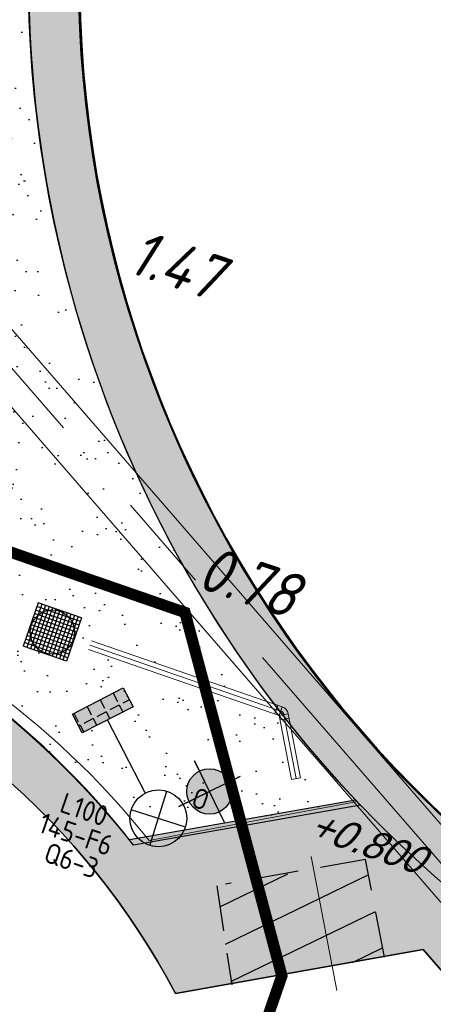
# Model space of a CAD drawing. Header units: metres. Extents: x 128615 to 129083, y 455669 to 456034.
# Tile 124 of 158: x 128796.26 to 128803.54, y 455871.12 to 455888.45. Entities that reach past the tile are written whole.
import ezdxf
from ezdxf.enums import TextEntityAlignment as Align
from ezdxf.lldxf.tags import DXFTag

# ---------------------------------------------------------------- set-up
doc = ezdxf.new("R2010")
doc.units = ezdxf.units.M
for name, pattern in [('B1', [28, 8, -4, 8, -4, 0, -4]), ('DASHED', [19.049999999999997, 12.7, -6.35]), ('RI-AWZI_PROCESLEIDING', [18.450000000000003, 6, -1.8, 1.75, -1.8, 1.75, -1.8, 1.75, -1.8]), ('RI-AWZI_TERREINRIOLERING', [19.8, 6, -1.8, 2.4, -1.8, 1.8, -1.8, 2.4, -1.8])]:
    doc.linetypes.add(name, pattern=pattern)
for name, color, linetype, lineweight in [('B-CO-BC-BETONVORM-G', 50, 'Continuous', 18), ('B-WE-OG-HOOGTELIJN-G', 7, 'Continuous', 18), ('B-XX-RI-AWZI_PROCESLEIDING-G', 30, 'RI-AWZI_PROCESLEIDING', 18), ('B-XX-RI-AWZI_TERREINRIOLERING-G', 10, 'RI-AWZI_TERREINRIOLERING', 18), ('B-XX-VH-BESTRATING-V', 1, 'Continuous', 18)]:
    doc.layers.add(name, color=color, linetype=linetype, lineweight=lineweight)
for name, color, linetype in [('B-ME-IE-VERLICHTING-G', 1, 'Continuous'), ('B-ME-RI-PUT-G', 7, 'Continuous'), ('B-XX-GR-GRAS-G', 90, 'Continuous'), ('B-XX-GR-KRUIDEN-G', 98, 'Continuous'), ('B-XX-KL-ELEKTRA-G_HDSR', 190, 'HDSR_Elektra'), ('B-XX-OG-BEBOUWING-G', 1, 'Continuous'), ('B-XX-VH-KANTVERHARDING-G', 60, 'Continuous')]:
    doc.layers.add(name, color=color, linetype=linetype)
doc.styles.add('BURO-018', font='Isocp.shx', dxfattribs={"height": 360})
doc.styles.add('ISO', font='Iso.shx', dxfattribs={"height": 50})
doc.styles.get("Standard").update_dxf_attribs({"font": 'arial.ttf'})
doc.styles.add('TAUW-ISOCP', font='tcb_isocp.shx')
tags = doc.linetypes.add('HDSR_Elektra', pattern='A,25,-2,["E",Standard,S=1.5,R=0,X=0,Y=-0.75],-4', length=31).pattern_tags.tags
tags[6] = DXFTag(74, 10)

# ---------------------------------------------------------------- blocks, each defined once
blk = doc.blocks.new('E00525')
at = {"linetype": 'ByBlock'}
h = blk.add_hatch(dxfattribs=at)
h.set_pattern_fill('ANGLE', color=0, scale=0.18438609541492, style=0)
h.set_pattern_definition([(360, (-37.67331033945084, -34.01927211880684), (5.551115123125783e-17, 1.287936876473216), [0.9366813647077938, -0.3512555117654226]), (90, (-37.67331033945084, -34.01927211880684), (-1.287936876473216, 1.387778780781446e-16), [0.9366813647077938, -0.3512555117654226])])
edge = h.paths.add_edge_path()
edge.add_line((-2.522521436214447, 2.863310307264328), (2.522521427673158, 2.863310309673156))
edge.add_line((2.522521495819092, 2.863310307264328), (2.522521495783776, 1.000000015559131))
edge.add_line((2.522521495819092, 1.000000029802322), (-2.522521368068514, 1.000000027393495))
edge.add_line((-2.522521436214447, 1), (-2.522521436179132, 2.863310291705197))
h = blk.add_hatch(color=0, dxfattribs=at)
edge = h.paths.add_edge_path()
edge.add_line((-2.522521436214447, 2.863310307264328), (2.522521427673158, 2.863310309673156))
edge.add_line((2.522521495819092, 2.863310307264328), (2.522521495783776, 1.000000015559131))
edge.add_line((2.522521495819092, 1.000000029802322), (-2.522521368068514, 1.000000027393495))
edge.add_line((-2.522521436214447, 1), (-2.522521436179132, 2.863310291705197))
at = {"color": 0, "linetype": 'ByBlock'}
for p, q in [((1.767766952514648, 14.38605433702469), (-1.767766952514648, 10.85052043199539)), ((-1.767766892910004, 14.38605433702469), (1.767767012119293, 10.85052046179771)), ((5.960464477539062e-08, 10.0973382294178), (1.192092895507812e-07, 2.863310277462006))]:
    blk.add_line(p, q, dxfattribs=at)
blk.add_lwpolyline([(-2.522521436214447, 2.863310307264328), (2.522521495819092, 2.863310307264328), (2.522521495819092, 1.000000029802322), (-2.522521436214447, 1)], close=True, dxfattribs=at)
blk.add_circle((0, 12.61828738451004), 2.500000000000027, dxfattribs=at)
at = {"color": 0, "linetype": 'ByBlock', "style": 'BURO-018'}
for tag, p in [('E_GKAST', (5.960464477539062e-08, 20.61828738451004)), ('E_GROEP', (5.960464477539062e-08, 17.61828738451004)), ('E_SGROEP', (4.500000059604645, 17.61828738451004)), ('E_ARMCODE', (0, 12.61828738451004)), ('E_SLET', (4.500000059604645, 11.61828738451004))]:
    blk.add_attdef(tag, text='', height=1.8, dxfattribs=at).set_placement(p, align=Align.MIDDLE)

msp = doc.modelspace()

# ---------------------------------------------------------------- hatches: boundary and pattern name
at = {"layer": 'B-XX-GR-GRAS-G'}
h = msp.add_hatch(dxfattribs=at)
h.set_pattern_fill('AR-SAND', color=256, scale=0.01999999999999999, angle=-116.5632943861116, style=0)
h.set_pattern_definition([(18.40658155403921, (128738.9979208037, 455858.1422880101), (0.2899431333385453, 0.935445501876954), [0, -0.7721600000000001, 0, -0.8636, 0, -0.8255]), (348.4065815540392, (128738.9979208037, 455858.1422880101), (1.318547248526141, 1.060693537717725), [0, -0.4165599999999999, 0, -0.6959599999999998, 0, -0.2666999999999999]), (308.4065815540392, (128738.4074554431, 455858.3466790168), (1.495894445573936, -0.5147657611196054), [0, -0.2539999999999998, 0, -0.9143999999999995, 0, -1.193799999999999]), (298.4065815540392, (128738.4074554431, 455858.3466790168), (1.588945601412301, -0.07820251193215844), [0, -0.1269999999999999, 0, -0.5994399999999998, 0, -0.6857999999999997])])
edge = h.paths.add_edge_path()
edge.add_line((128802.1708073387, 455874.7161668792), (128798.1990629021, 455874.016585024))
edge.add_arc((128786.0249278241, 455864.1709894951), 15.65711711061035, 38.96352797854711, 68.90369502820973)
edge.add_line((128791.6604979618, 455878.7787157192), (128773.1508163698, 455885.2152430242))
edge.add_line((128773.1508163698, 455885.2152430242), (128773.4422927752, 455886.0620395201))
edge.add_line((128773.4422927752, 455886.0620395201), (128769.7757316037, 455887.3473117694))
edge.add_line((128769.7757316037, 455887.3473117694), (128770.0372137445, 455888.1139995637))
edge.add_line((128770.0372137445, 455888.1139995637), (128770.3133981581, 455888.0183845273))
edge.add_line((128770.3133981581, 455888.0183845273), (128770.6302207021, 455888.5163487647))
edge.add_arc((128775.6531717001, 455909.0573338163), 21.14620778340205, 256.2589379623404, 326.0860010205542)
edge.add_line((128793.2019017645, 455897.2588518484), (128797.3545587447, 455895.8213996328))
edge.add_line((128797.3545587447, 455895.8213996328), (128796.9581335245, 455894.6999803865))
edge.add_line((128796.9581335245, 455894.6999803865), (128797.1153368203, 455894.5960624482))
edge.add_arc((128817.5916042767, 455889.2204382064), 21.17014088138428, 165.2901148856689, 223.2457303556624)
at = {"layer": 'B-XX-GR-KRUIDEN-G'}
h = msp.add_hatch(dxfattribs=at)
h.set_pattern_fill('SWAMP', color=256, scale=0.2, angle=-116.5632943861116, style=0)
h.set_pattern_definition([(340.9065815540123, (128738.9979208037, 455858.1422880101), (3.839350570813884, 3.326515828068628), [0.6349999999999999, -4.444999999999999]), (70.90658155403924, (128739.2979540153, 455858.0384307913), (-0.9611808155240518, 4.988231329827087), [0.3174999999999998, -8.481319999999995]), (70.90658155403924, (128739.3729632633, 455858.0124661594), (-0.9611808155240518, 4.988231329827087), [0.2539999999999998, -8.544819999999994]), (70.90658155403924, (128739.2229447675, 455858.0643954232), (-0.9611808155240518, 4.988231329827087), [0.2539999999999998, -8.544819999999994]), (40.90658155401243, (128739.4479706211, 455857.9865021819), (-0.9611719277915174, 4.988233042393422), [0.2032, -4.876799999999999]), (100.9065815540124, (128739.1479374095, 455858.0903594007), (-4.8005224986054, 1.661717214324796), [0.2032, -4.8768])])
edge = h.paths.add_edge_path()
edge.add_line((128948.4118116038, 455833.4579504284), (128948.6455033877, 455826.0782791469))
edge.add_line((128948.6455033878, 455826.0782791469), (128943.9095911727, 455812.3966981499))
edge.add_line((128943.9095911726, 455812.3966981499), (128941.3888850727, 455813.2785094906))
edge.add_line((128941.3888850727, 455813.2785094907), (128942.1339618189, 455815.4309623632))
edge.add_arc((128932.745274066, 455818.888458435), 10.00508554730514, -20.21683048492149, 71.17534409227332)
edge.add_line((128935.9736453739, 455828.358376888), (128892.1860483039, 455843.579290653))
edge.add_arc((128893.6952972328, 455847.9211051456), 4.596649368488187, -157.04283936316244, -109.16785423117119, ccw=False)
edge.add_arc((128894.4307678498, 455848.232645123), 5.395382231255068, 162.5112662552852, 202.9571606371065, ccw=False)
edge.add_line((128889.2847814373, 455849.8540560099), (128901.8557516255, 455885.6735668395))
edge.add_line((128901.8557516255, 455885.6735668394), (128887.2242848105, 455890.7225570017))
edge.add_line((128887.2242848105, 455890.7225570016), (128887.1817624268, 455890.5997140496))
edge.add_line((128887.1817624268, 455890.5997140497), (128874.5146120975, 455895.1035688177))
edge.add_line((128874.5146120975, 455895.1035688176), (128873.5283828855, 455892.2544503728))
edge.add_arc((128867.280722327, 455871.995513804), 21.20041917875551, 72.86074229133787, 176.4358647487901)
edge.add_line((128846.121308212, 455873.313454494), (128835.0103701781, 455877.1887525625))
edge.add_arc((128817.5916042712, 455889.2204382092), 21.17014088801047, -34.63404912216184, -24.22743715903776)
edge.add_line((128836.8971577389, 455880.5330640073), (128837.0847450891, 455880.5150973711))
edge.add_line((128837.0847450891, 455880.5150973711), (128838.2442237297, 455883.7950644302))
edge.add_line((128838.2442237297, 455883.7950644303), (128838.0851409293, 455883.9110295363))
edge.add_arc((128817.5916042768, 455889.2204382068), 21.17014088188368, -14.52468191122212, 21.05836036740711)
edge.add_line((128837.3478955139, 455896.8272655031), (128838.4437976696, 455897.45125095))
edge.add_line((128838.4437976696, 455897.45125095), (128836.9196742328, 455900.519436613))
edge.add_line((128836.9196742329, 455900.519436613), (128835.8290882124, 455899.9707426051))
edge.add_arc((128817.5916042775, 455889.2204382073), 21.17014088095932, 30.51773535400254, 65.7725628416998)
edge.add_line((128826.2789784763, 455908.5259916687), (128826.2969451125, 455908.713579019))
edge.add_line((128826.2969451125, 455908.7135790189), (128823.0169780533, 455909.8730576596))
edge.add_line((128823.0169780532, 455909.8730576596), (128822.9010129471, 455909.7139748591))
edge.add_arc((128817.591604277, 455889.2204382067), 21.17014088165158, 75.47531808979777, 155.5873596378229)
edge.add_line((128798.3142327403, 455897.9701702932), (128798.1176121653, 455897.9799474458))
edge.add_line((128798.1176121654, 455897.9799474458), (128797.7211869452, 455896.8585281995))
edge.add_line((128797.7211869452, 455896.8585281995), (128793.8072384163, 455898.2133509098))
edge.add_arc((128775.6531717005, 455909.0573338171), 21.14620778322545, -30.85117203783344, -24.45064201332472)
edge.add_line((128794.9029489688, 455900.3047239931), (128795.4902118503, 455900.2458409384))
edge.add_line((128795.4902118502, 455900.2458409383), (128796.7020683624, 455903.7467742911))
edge.add_line((128796.7020683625, 455903.746774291), (128796.1976420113, 455904.0486570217))
edge.add_arc((128775.6531716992, 455909.057333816), 21.14620778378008, -13.70124981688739, 21.18853243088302)
edge.add_line((128795.3698146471, 455916.7003760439), (128797.9082227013, 455917.9559061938))
edge.add_line((128797.9082227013, 455917.9559061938), (128796.4067381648, 455921.1222890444))
edge.add_line((128796.4067381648, 455921.1222890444), (128793.8362756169, 455919.8525566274))
edge.add_arc((128775.6531717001, 455909.0573338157), 21.1462077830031, 30.69740409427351, 65.54935799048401)
edge.add_line((128784.4057815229, 455928.3071110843), (128784.4646645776, 455928.8943739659))
edge.add_line((128784.4646645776, 455928.8943739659), (128780.9637312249, 455930.1062304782))
edge.add_line((128780.9637312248, 455930.1062304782), (128780.6618484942, 455929.6018041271))
edge.add_arc((128775.6531717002, 455909.0573338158), 21.14620778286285, 76.298750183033, 155.5095457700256)
edge.add_line((128756.4094808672, 455917.8233173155), (128755.8262168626, 455917.8979581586))
edge.add_line((128755.8262168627, 455917.8979581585), (128754.6142224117, 455914.3971073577))
edge.add_line((128754.6142224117, 455914.3971073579), (128755.1121866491, 455914.0802848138))
edge.add_arc((128775.6531716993, 455909.057333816), 21.1462077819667, 166.2589379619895, 191.7043835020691)
edge.add_line((128754.9466508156, 455904.7675673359), (128751.1985842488, 455903.6584638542))
edge.add_line((128751.1985842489, 455903.6584638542), (128751.1173775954, 455903.9197317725))
edge.add_line((128751.1173775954, 455903.9197317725), (128741.4969709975, 455907.2999279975))
edge.add_line((128741.4969709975, 455907.2999279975), (128757.0495062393, 455938.2990116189))
edge.add_line((128757.0495062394, 455938.2990116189), (128795.963293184, 455925.5684809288))
edge.add_line((128795.963293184, 455925.5684809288), (128808.0815679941, 455921.3936663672))
edge.add_line((128808.0815679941, 455921.3936663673), (128811.5859768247, 455919.9881814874))
edge.add_line((128811.5859768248, 455919.9881814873), (128842.9440111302, 455909.6012506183))
edge.add_line((128842.9440111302, 455909.6012506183), (128874.3253125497, 455899.2845629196))
edge.add_line((128874.3253125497, 455899.2845629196), (128897.3942134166, 455890.0887698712))
edge.add_line((128897.3942134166, 455890.0887698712), (128932.249899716, 455875.2515896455))
edge.add_line((128932.249899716, 455875.2515896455), (128958.9784740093, 455863.874893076))
edge.add_line((128958.9784740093, 455863.8748930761), (128948.4118116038, 455833.4579504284))
h.paths.add_polyline_path([(128845.694092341, 455904.4570519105), (128848.0856081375, 455905.5477301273), (128849.2310223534, 455903.2376735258), (128848.6444501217, 455901.5319182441), (128846.8291906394, 455902.1678003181)], flags=16)
at = {"layer": 'B-XX-OG-BEBOUWING-G'}
h = msp.add_hatch(dxfattribs=at)
h.set_pattern_fill('ANSI31', color=256, scale=0.2, angle=-116.5632943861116, style=0)
h.set_pattern_definition([(25.90658155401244, (128738.9979208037, 455858.1422880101), (-0.277434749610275, 0.5711873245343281), [])])
h.paths.add_polyline_path([(128802.3430664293, 455873.6663719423), (128799.7313532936, 455873.2011897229), (128799.9880386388, 455871.4816265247), (128802.6800804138, 455871.9594055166)])
at = {"layer": 'B-XX-VH-BESTRATING-V'}
h = msp.add_hatch(dxfattribs=at)
h.set_pattern_fill('AR-B88', color=256, scale=0.001999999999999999, angle=-116.5632943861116, style=0)
h.set_pattern_definition([(340.9065815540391, (222427.1499990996, -244828.0170875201), (0.1329372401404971, 0.384042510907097), []), (70.90658155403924, (222427.1499990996, -244828.0170875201), (-0.05908401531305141, 0.4505111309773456), [0.4063999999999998, -0.4063999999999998])])
h.paths.add_polyline_path([(128802.6831891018, 455871.9683862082), (128802.3461751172, 455873.6753526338), (128799.7344619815, 455873.2101704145), (128799.9911473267, 455871.4906072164)], flags=17)
h.paths.add_polyline_path([(128809.7716455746, 455870.5194527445, -0.3830161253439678), (128798.1585253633, 455894.985336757), (128798.0410408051, 455895.0629989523), (128798.7426580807, 455897.047754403), (128798.8906188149, 455897.0403969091, -0.3816233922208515), (128823.2619809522, 455908.681307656), (128823.3492469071, 455908.8010204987), (128824.2202072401, 455908.4931332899), (128824.5146119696, 455909.3436393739), (128823.0169780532, 455909.8730576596), (128822.9010129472, 455909.7139748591, 0.3645239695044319), (128798.3142327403, 455897.9701702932), (128798.1176121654, 455897.9799474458), (128797.7211869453, 455896.8585281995), (128797.6878571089, 455896.7642437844), (128793.7546200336, 455898.1257432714, 0.02914402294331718), (128794.9029489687, 455900.3047239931), (128795.4902118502, 455900.2458409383), (128796.7020683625, 455903.746774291), (128796.1976420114, 455904.0486570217, 0.1534224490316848), (128795.3698146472, 455916.7003760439), (128797.9082227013, 455917.9559061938), (128796.4067381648, 455921.1222890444), (128793.836275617, 455919.8525566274, 0.153253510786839), (128784.4057815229, 455928.3071110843), (128784.4646645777, 455928.8943739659), (128780.9637312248, 455930.1062304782), (128780.6618484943, 455929.6018041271, 0.3600753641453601), (128756.4094808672, 455917.8233173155), (128755.8262168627, 455917.8979581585), (128754.6142224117, 455914.3971073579), (128755.1121866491, 455914.0802848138, 0.1126862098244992), (128754.9672368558, 455904.6693726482), (128751.228268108, 455903.5629613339), (128751.4681974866, 455902.791031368), (128753.7546102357, 455903.4609714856), (128754.4147722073, 455901.0245720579), (128752.1405026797, 455900.3908550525), (128752.3841142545, 455899.5286384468), (128756.2328856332, 455900.6898615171), (128756.2729437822, 455900.5974951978, 0.1850112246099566), (128766.8871882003, 455889.8136429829), (128766.8125473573, 455889.2303789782), (128768.6815525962, 455888.5834183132), (128768.0780292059, 455886.8559226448), (128758.9954711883, 455890.0228108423), (128750.6369597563, 455892.9361511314), (128750.9249881, 455893.8376432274), (128746.1363612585, 455895.4945688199), (128745.0365227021, 455892.3228495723, 0.145715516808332), (128741.8477927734, 455889.9544302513, -0.3237883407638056), (128749.4031400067, 455892.2733416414), (128767.1030434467, 455886.1714937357), (128768.6009545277, 455885.6525632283), (128768.9522127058, 455886.6663736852), (128771.9254436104, 455885.6870242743), (128771.6102218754, 455884.6115276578), (128780.1756717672, 455881.6469653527), (128791.5501526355, 455877.7101819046, -0.1901935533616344), (128799.0036448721, 455871.3153469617), (128799.9911473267, 455871.4906072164), (128799.7344619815, 455873.2101704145), (128802.3461751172, 455873.6753526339), (128802.6831891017, 455871.9683862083), (128803.3650649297, 455872.0894043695), (128804.9044082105, 455870.3143797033), (128805.6418993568, 455866.7162066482), (128804.8351694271, 455864.5433848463), (128800.4828560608, 455863.6959360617), (128800.1636573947, 455861.953330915), (128804.3746034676, 455860.4957017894), (128801.189211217, 455851.2934192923), (128801.8191947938, 455851.0775833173), (128806.9899085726, 455866.0979061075), (128809.2715134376, 455865.3078385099), (128809.5798165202, 455866.1984955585), (128807.4969410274, 455866.9266101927), (128806.7155608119, 455871.0576591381, 0.02837327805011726), (128808.8418721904, 455869.94306667), (128808.8320950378, 455869.7464460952), (128810.5925307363, 455869.1241265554), (128810.8869354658, 455869.9746326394), (128809.7642880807, 455870.3714920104)])
h.paths.add_polyline_path([(128802.1708073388, 455874.7161668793), (128798.1990629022, 455874.016585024, -0.00197751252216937), (128798.2689034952, 455873.9273473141), (128802.2531375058, 455874.6291290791, -0.001414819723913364)], flags=0)
h.paths.add_polyline_path([(128799.2250375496, 455875.0005329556, -1), (128799.9806637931, 455874.7389711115, -1)], flags=0)
h.paths.add_polyline_path([(128795.5535477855, 455877.1010864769), (128794.9865558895, 455877.2973520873), (128795.1828215, 455877.8643439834), (128795.7498133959, 455877.6680783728)], flags=0)
h.paths.add_polyline_path([(128795.0846886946, 455877.5808480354, -1), (128795.6516805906, 455877.3845824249, -1)], flags=0)
h.paths.add_polyline_path([(128789.8363600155, 455884.0321790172, -1), (128789.9308586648, 455883.9994680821, -1)], flags=0)
h.paths.add_polyline_path([(128789.5422703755, 455884.3809320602, -1), (128789.7312676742, 455884.3155101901, -1)], flags=0)
h.paths.add_polyline_path([(128789.7062138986, 455884.7031730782, -1), (128789.8007125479, 455884.6704621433, -1)], flags=0)
h.paths.add_polyline_path([(128789.1901890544, 455884.2549662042, -1), (128789.2846877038, 455884.2222552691, -1)], flags=0)
h.paths.add_polyline_path([(128781.9076581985, 455884.7022655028), (128781.5157294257, 455884.1839190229), (128780.9016399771, 455884.3964875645), (128780.9140405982, 455885.0462086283), (128781.5357940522, 455885.2351897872)], flags=16)
h.paths.add_polyline_path([(128770.2230062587, 455889.5529180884), (128769.9358075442, 455889.1015149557), (128767.7981038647, 455889.8415879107), (128767.8655687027, 455890.3687766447, -0.3785461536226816), (128756.1487559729, 455914.4874992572), (128755.6973528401, 455914.7746979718), (128756.4374257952, 455916.9124016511), (128756.9646145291, 455916.8449368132, -0.3786081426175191), (128781.0875670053, 455928.5605714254), (128781.3605012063, 455929.0166266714), (128783.4982048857, 455928.2765537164), (128783.4448275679, 455927.7442016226, -0.1719370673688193), (128793.4723990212, 455918.6689969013), (128795.985380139, 455919.910335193), (128796.7157271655, 455918.3701539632), (128794.2182550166, 455917.1348712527, -0.1722066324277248), (128795.1564093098, 455903.6229385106), (128795.6124645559, 455903.3500043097), (128794.8723916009, 455901.2123006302), (128794.340039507, 455901.265677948, -0.3784841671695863)], flags=16)
h.paths.add_polyline_path([(128772.6322610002, 455885.201210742), (128772.0652691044, 455885.3974763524), (128772.2615347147, 455885.9644682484), (128772.8285266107, 455885.768202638)], flags=16)
h.paths.add_polyline_path([(128772.1634019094, 455885.6809723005, -1), (128772.7303938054, 455885.48470669, -1)], flags=0)
h.paths.add_polyline_path([(128746.8429795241, 455893.7547216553), (128746.2759876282, 455893.9509872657), (128746.4722532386, 455894.5179791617), (128747.0392451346, 455894.3217135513)], flags=16)
h.paths.add_polyline_path([(128746.3741204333, 455894.2344832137, -1), (128746.9411123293, 455894.0382176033, -1)], flags=0)
h.paths.add_polyline_path([(128786.8876797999, 455882.5506637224), (128788.2286606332, 455882.0864799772), (128788.4249262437, 455882.6534718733), (128787.0839454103, 455883.1176556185)], flags=8)
h.paths.add_polyline_path([(128787.8560286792, 455886.7387165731), (128789.8270005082, 455886.0564599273), (128790.0232661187, 455886.6234518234), (128788.0522942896, 455887.3057084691)], flags=8)
h.paths.add_polyline_path([(128780.9670642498, 455884.5893507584), (128781.6393546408, 455884.3566358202), (128781.8159936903, 455884.8669285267), (128781.1437032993, 455885.0996434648)], flags=8)
h.paths.add_polyline_path([(128790.3023911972, 455883.5528374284), (128790.9593818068, 455883.3254185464), (128791.1556474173, 455883.8924104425), (128790.4986568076, 455884.1198293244)], flags=8)
edge = h.paths.add_edge_path(flags=16)
edge.add_arc((128786.9524666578, 455865.1426516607), 14.3259422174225, 37.8213863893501, 70.95297360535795)
edge.add_line((128791.6276532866, 455878.6842634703), (128773.0238165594, 455885.1535321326))
edge.add_line((128773.0238165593, 455885.1535321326), (128773.3153738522, 455886.0005636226))
edge.add_line((128773.3153738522, 455886.0005636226), (128769.6490773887, 455887.2857430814))
edge.add_line((128769.6490773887, 455887.2857430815), (128769.9427154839, 455888.1467148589))
edge.add_line((128769.9427154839, 455888.1467148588), (128770.3133981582, 455888.0183845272))
edge.add_line((128770.3133981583, 455888.0183845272), (128770.6302207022, 455888.5163487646))
edge.add_arc((128775.6531717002, 455909.0573338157), 21.14620778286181, -103.7410620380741, -33.63390409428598)
edge.add_line((128793.2593696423, 455897.3447808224), (128797.3878885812, 455895.9156840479))
edge.add_line((128797.3878885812, 455895.915684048), (128796.9581335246, 455894.6999803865))
edge.add_line((128796.9581335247, 455894.6999803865), (128797.1153368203, 455894.5960624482))
edge.add_arc((128817.5916042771, 455889.2204382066), 21.17014088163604, 165.2901148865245, 223.5699829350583)
edge.add_line((128802.2531375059, 455874.6291290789), (128798.2689034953, 455873.927347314))
h = msp.add_hatch(dxfattribs=at)
h.set_pattern_fill('BRICK', color=256, scale=0.03307086, angle=-116.5097316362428)
h.set_pattern_definition([(340.9065815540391, (128781.00315288, 455850.7668853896), (0.0686929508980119, 0.1984471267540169), []), (70.90658155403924, (128781.00315288, 455850.7668853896), (-0.3968942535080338, 0.1373859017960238), [0.2099999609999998, -0.2099999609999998]), (70.90658155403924, (128781.2016000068, 455850.6981924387), (-0.3968942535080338, 0.1373859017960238), [-0.2099999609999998, 0.2099999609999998])])
edge = h.paths.add_edge_path()
edge.add_line((128831.6126664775, 455838.8346340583), (128839.0652869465, 455860.4902585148))
edge.add_line((128839.0652869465, 455860.4902585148), (128836.3034510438, 455861.4412710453))
edge.add_line((128836.3034510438, 455861.4412710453), (128833.541615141, 455862.3922835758))
edge.add_arc((128834.2946828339, 455864.407557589), 2.151381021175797, 165.7586443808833, 249.5102871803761, ccw=False)
edge.add_line((128832.2094179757, 455864.936812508), (128832.7229766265, 455866.3634640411))
edge.add_line((128832.7229766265, 455866.3634640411), (128829.5305935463, 455867.4960062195))
edge.add_line((128829.5305935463, 455867.4960062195), (128825.7790093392, 455865.6897798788))
edge.add_line((128825.7790093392, 455865.6897798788), (128824.1892600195, 455861.2288345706))
edge.add_line((128824.1892600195, 455861.2288345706), (128829.3480097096, 455859.4118744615))
edge.add_arc((128828.6821113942, 455857.5376763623), 1.98897940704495, -20.160679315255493, 70.43999003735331, ccw=False)
edge.add_line((128830.5492255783, 455856.8521665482), (128825.085613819, 455841.0700632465))
edge.add_arc((128820.6003911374, 455842.5189337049), 4.713432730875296, 246.4303146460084, 342.09788309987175, ccw=False)
edge.add_line((128818.7156584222, 455838.1987218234), (128794.9887339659, 455846.4591081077))
edge.add_line((128794.9887339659, 455846.4591081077), (128740.4443933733, 455865.3829613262))
edge.add_arc((128742.7378552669, 455872.1050294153), 7.102546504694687, 156.7495911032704, 251.16118143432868, ccw=False)
edge.add_line((128736.2121179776, 455874.9087625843), (128740.8492055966, 455888.4475361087))
edge.add_arc((128747.4193090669, 455885.7839878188), 7.08948158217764, 110.50432189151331, 157.9321541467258, ccw=False)
edge.add_line((128744.936019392, 455892.4243207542), (128746.0560372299, 455895.6599412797))
edge.add_line((128746.0560372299, 455895.6599412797), (128750.9663574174, 455893.9602221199))
edge.add_line((128750.9663574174, 455893.9602221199), (128752.5278960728, 455898.5416274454))
edge.add_line((128752.5278960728, 455898.5416274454), (128752.0152830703, 455900.3559231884))
edge.add_line((128752.0152830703, 455900.3559231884), (128751.9765845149, 455900.3451798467))
edge.add_line((128751.9765845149, 455900.3451798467), (128751.0126086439, 455903.818817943))
edge.add_line((128751.0126086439, 455903.818817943), (128743.3040688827, 455906.5354959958))
edge.add_line((128743.3040688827, 455906.5354959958), (128719.892912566, 455838.9029857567))
edge.add_line((128719.892912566, 455838.9029857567), (128720.2712589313, 455838.7734198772))
edge.add_line((128720.2712589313, 455838.7734198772), (128743.5504862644, 455906.0245387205))
edge.add_line((128743.5504862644, 455906.0245387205), (128750.6829467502, 455903.5108851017))
edge.add_line((128750.6829467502, 455903.5108851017), (128752.1090925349, 455898.5527556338))
edge.add_line((128752.1090925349, 455898.5527556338), (128750.717407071, 455894.4696833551))
edge.add_line((128750.717407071, 455894.4696833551), (128745.8088863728, 455896.1687796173))
edge.add_line((128745.8088863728, 455896.1687796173), (128744.6185725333, 455892.7300809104))
edge.add_arc((128747.419309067, 455885.7839878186), 7.489481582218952, 111.9598016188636, 158.0177529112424)
edge.add_line((128740.4743136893, 455888.5874452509), (128735.6521931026, 455874.5084362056))
edge.add_arc((128742.711383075, 455872.0759849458), 7.466524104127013, 160.9871051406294, 251.273710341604)
edge.add_line((128740.3142736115, 455865.0047157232), (128794.856583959, 455846.0815660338))
edge.add_line((128794.856583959, 455846.0815660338), (128818.5714073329, 455837.8252763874))
edge.add_arc((128820.6003911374, 455842.5189337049), 5.113432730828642, 246.6220382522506, 342.0506229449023)
edge.add_line((128825.4649488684, 455840.9430934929), (128830.9260443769, 455856.717928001))
edge.add_arc((128828.6821113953, 455857.5376763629), 2.388979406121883, 339.9318582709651, 430.4537588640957)
edge.add_line((128829.4813863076, 455859.7889831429), (128824.7008226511, 455861.4727425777))
edge.add_line((128824.7008226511, 455861.4727425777), (128826.1020253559, 455865.4046131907))
edge.add_line((128826.1020253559, 455865.4046131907), (128829.4604913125, 455867.0964502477))
edge.add_line((128829.4604913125, 455867.0964502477), (128832.2105117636, 455866.120842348))
edge.add_line((128832.2105117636, 455866.120842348), (128831.8267665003, 455865.0548087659))
edge.add_arc((128834.2946828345, 455864.4075575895), 2.551381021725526, 165.3042260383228, 249.6319906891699)
edge.add_line((128833.4066780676, 455862.0156979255), (128838.5569163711, 455860.2422612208))
edge.add_line((128838.5569163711, 455860.2422612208), (128831.2322111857, 455838.9583295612))
edge.add_arc((128836.4510621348, 455837.3560573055), 5.459274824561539, 162.9326608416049, 251.688394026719)
edge.add_line((128834.7358411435, 455832.1732300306), (128868.2102711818, 455820.5590485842))
edge.add_arc((128870.243457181, 455825.3755239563), 5.22802833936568, 247.1138597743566, 340.4610631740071)
edge.add_line((128875.1704265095, 455823.6270235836), (128882.5907182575, 455844.7795449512))
edge.add_arc((128880.2053561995, 455845.6949556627), 2.55498119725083, 339.0051081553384, 400.5811834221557)
edge.add_line((128882.1458260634, 455847.357034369), (128879.1820600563, 455850.9862143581))
edge.add_line((128879.1820600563, 455850.9862143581), (128886.2461834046, 455856.9579368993))
edge.add_arc((128882.7728296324, 455860.6776088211), 5.089218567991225, 313.038728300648, 342.0620473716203)
edge.add_line((128887.6146643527, 455859.110196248), (128893.0181774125, 455874.5159597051))
edge.add_arc((128882.8722026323, 455877.7590635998), 10.65169127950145, 342.2738127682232, 419.290512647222)
edge.add_line((128888.3118646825, 455886.917043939), (128886.2148499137, 455887.872679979))
edge.add_line((128886.2148499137, 455887.872679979), (128886.1094443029, 455887.4783866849))
edge.add_line((128886.1094443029, 455887.4783866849), (128888.1745737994, 455886.5274173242))
edge.add_arc((128882.8857705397, 455877.7600346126), 10.23906438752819, -17.723255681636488, 58.900096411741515, ccw=False)
edge.add_line((128892.6388684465, 455874.6430616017), (128887.2355901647, 455859.2379771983))
edge.add_arc((128882.7728296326, 455860.677608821), 4.689218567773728, 313.1287842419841, 342.12093767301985, ccw=False)
edge.add_line((128885.978569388, 455857.2553283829), (128883.1729931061, 455854.8264816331))
edge.add_line((128883.1729931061, 455854.8264816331), (128878.5836409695, 455851.0866857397))
edge.add_line((128878.5836409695, 455851.0866857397), (128881.839104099, 455847.1002356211))
edge.add_arc((128880.2053561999, 455845.6949556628), 2.15498119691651, -21.143024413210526, 40.70070699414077, ccw=False)
edge.add_line((128882.2152704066, 455844.9176598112), (128877.8010034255, 455832.3322089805))
edge.add_line((128877.8010034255, 455832.3322089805), (128874.7932273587, 455823.7601450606))
edge.add_arc((128870.243457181, 455825.3755239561), 4.828028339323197, 246.96541338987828, 340.45278373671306, ccw=False)
edge.add_line((128868.354313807, 455820.9324400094), (128834.8638834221, 455832.552191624))
edge.add_arc((128836.4510621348, 455837.3560573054), 5.059274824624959, 163.0072479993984, 251.7166439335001, ccw=False)

# ---------------------------------------------------------------- linework, layer by layer
at = {"layer": 'B-CO-BC-BETONVORM-G'}
for points in [[(128804.8082566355, 455872.9883225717), (128789.9883437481, 455890.0775634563, -0.02164371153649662), (128789.9481458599, 455890.1281856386), (128787.9023932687, 455892.9467699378)], [(128804.1283183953, 455872.3986752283), (128789.3084055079, 455889.4879161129, -0.02164371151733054), (128789.2197764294, 455889.599528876), (128787.174023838, 455892.4181131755)]]:
    msp.add_lwpolyline(points, format="xyb", dxfattribs=at)
at = {"layer": 'B-ME-IE-VERLICHTING-G'}
msp.add_lwpolyline([(128800.1424198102, 455875.1315144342), (128799.0632815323, 455874.6079896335), (128799.6028506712, 455874.8697520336), (128799.3410882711, 455875.4093211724), (128799.8646130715, 455874.3301828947)], dxfattribs=at)
msp.add_circle((128799.6028506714, 455874.8697520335), 0.3998079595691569, dxfattribs=at)
at = {"layer": 'B-ME-RI-PUT-G'}
for p, q in [((128796.588988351, 455878.1905757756), (128796.3241024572, 455877.4251115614)), ((128796.6527770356, 455878.1685019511), (128796.3878911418, 455877.4030377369)), ((128796.7165657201, 455878.1464281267), (128796.4516798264, 455877.3809639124)), ((128796.7803544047, 455878.1243543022), (128796.5154685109, 455877.3588900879)), ((128797.3323787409, 455877.8619011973), (128796.5669145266, 455878.1267870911)), ((128796.8441430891, 455878.1022804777), (128796.5792571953, 455877.3368162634)), ((128797.3544525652, 455877.9256898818), (128796.588988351, 455878.1905757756)), ((128797.2661572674, 455877.6705351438), (128796.5006930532, 455877.9354210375)), ((128797.2882310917, 455877.7343238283), (128796.5227668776, 455877.9992097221)), ((128797.3103049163, 455877.7981125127), (128796.544840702, 455878.0629984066)), ((128796.9079317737, 455878.0802066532), (128796.6430458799, 455877.314742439)), ((128796.9717204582, 455878.0581328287), (128796.7068345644, 455877.2926686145)), ((128797.0355091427, 455878.0360590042), (128796.7706232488, 455877.2705947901)), ((128797.0992978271, 455878.0139851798), (128796.8344119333, 455877.2485209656)), ((128797.1630865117, 455877.9919113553), (128796.898200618, 455877.226447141)), ((128797.2268751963, 455877.9698375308), (128796.9619893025, 455877.2043733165)), ((128797.2906638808, 455877.9477637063), (128797.0257779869, 455877.1822994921)), ((128797.3544525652, 455877.9256898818), (128797.0895666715, 455877.1602256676)), ((128797.1999357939, 455877.4791690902), (128796.4344715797, 455877.744054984)), ((128797.2220096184, 455877.5429577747), (128796.4565454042, 455877.8078436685)), ((128797.2440834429, 455877.6067464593), (128796.4786192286, 455877.871632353)), ((128797.1557881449, 455877.3515917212), (128796.3903239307, 455877.616477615)), ((128797.1778619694, 455877.4153804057), (128796.4123977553, 455877.6802662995)), ((128797.0895666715, 455877.1602256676), (128796.3241024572, 455877.4251115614)), ((128797.1116404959, 455877.2240143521), (128796.3461762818, 455877.4889002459)), ((128797.1337143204, 455877.2878030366), (128796.3682501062, 455877.5526889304))]:
    msp.add_line(p, q, dxfattribs=at)
msp.add_circle((128796.8392775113, 455877.6754007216), 0.39, dxfattribs=at)
at = {"layer": 'B-XX-GR-GRAS-G'}
msp.add_lwpolyline([(128802.1708073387, 455874.7161668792), (128798.1990629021, 455874.016585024, 0.1313869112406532), (128791.6604979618, 455878.7787157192), (128773.1508163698, 455885.2152430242), (128773.4422927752, 455886.0620395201), (128769.7757316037, 455887.3473117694), (128770.0372137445, 455888.1139995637), (128770.3133981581, 455888.0183845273), (128770.6302207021, 455888.5163487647, 0.3144693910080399), (128793.2019017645, 455897.2588518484), (128797.3545587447, 455895.8213996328), (128796.9581335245, 455894.6999803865), (128797.1153368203, 455894.5960624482, 0.2584109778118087)], format="xyb", close=True, dxfattribs=at)
at = {"layer": 'B-XX-KL-ELEKTRA-G_HDSR', "linetype": 'DASHED', "const_width": 0.1999999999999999}
msp.add_lwpolyline([(128753.1471591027, 455893.9513070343), (128799.1721532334, 455878.0196444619), (128800.8774551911, 455871.6250585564), (128799.2131202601, 455866.8169598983)], dxfattribs=at)
at = {"layer": 'B-XX-OG-BEBOUWING-G'}
msp.add_lwpolyline([(128798.8906188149, 455897.0403969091), (128798.7426580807, 455897.047754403), (128798.0410408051, 455895.0629989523), (128798.1585253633, 455894.9853367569, 0.3830161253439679), (128809.7716455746, 455870.5194527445), (128809.7642880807, 455870.3714920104), (128811.7490435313, 455869.6698747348), (128811.8267057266, 455869.7873592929, 0.3844101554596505), (128836.3303774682, 455881.4914673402), (128836.4705692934, 455881.478040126), (128837.1721865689, 455883.4627955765), (128837.0524737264, 455883.5500615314, 0.3830161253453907), (128825.3205751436, 455907.9592113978), (128825.3340023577, 455908.0994032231), (128823.3492469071, 455908.8010204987), (128823.2619809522, 455908.681307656, 0.3816233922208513)], format="xyb", close=True, dxfattribs=at)
for points in [[(128798.1021068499, 455894.7844534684, 0.3827550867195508), (128809.8930678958, 455870.4495934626), (128809.889753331, 455870.2994323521), (128811.7832893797, 455869.6074350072), (128811.8850581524, 455869.7715532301, 0.3836711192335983), (128836.3322608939, 455881.4995842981)], [(128780.1756717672, 455881.6469653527), (128791.5404289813, 455877.7135431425, -0.1903928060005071), (128799.0036448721, 455871.3153469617), (128803.3650649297, 455872.0894043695), (128804.9044082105, 455870.3143797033), (128805.6418993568, 455866.7162066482), (128804.8351694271, 455864.5433848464), (128800.4828560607, 455863.6959360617), (128800.1636573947, 455861.9533309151), (128804.3746034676, 455860.4957017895), (128801.189211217, 455851.2934192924)]]:
    msp.add_lwpolyline(points, format="xyb", dxfattribs=at)
at = {"layer": 'B-XX-OG-BEBOUWING-G', "linetype": 'B1', "ltscale": 0.1}
msp.add_lwpolyline([(128802.6861102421, 455871.9535907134), (128802.3461751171, 455873.6753526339), (128799.7344619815, 455873.2101704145), (128799.9943464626, 455871.4691758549)], dxfattribs=at)
at = {"layer": 'B-XX-OG-BEBOUWING-G'}
for points in [[(128803.3650649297, 455872.0894043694), (128803.3650649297, 455872.0894043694), (128799.0036448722, 455871.3153469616)], [(128800.286036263, 455862.5224122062), (128800.4828560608, 455863.6959360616), (128802.5575551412, 455864.1539881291), (128803.5305225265, 455864.2762873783), (128804.8351694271, 455864.5433848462), (128805.6418993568, 455866.716206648), (128804.9044082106, 455870.3143797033), (128803.3650649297, 455872.0894043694)]]:
    msp.add_lwpolyline(points, dxfattribs=at)
msp.add_arc((128787.1752710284, 455865.0699225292), 13.37593899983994, 27.83422050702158, 70.95297904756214, dxfattribs=at)
at = {"layer": 'B-XX-RI-AWZI_PROCESLEIDING-G'}
msp.add_lwpolyline([(128804.4682875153, 455872.6934989), (128789.6483746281, 455889.7827397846, -0.02164371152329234), (128789.5839611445, 455889.8638572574), (128787.5411475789, 455892.6783922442)], format="xyb", dxfattribs=at)
at = {"layer": 'B-XX-RI-AWZI_TERREINRIOLERING-G', "linetype": 'Continuous'}
for p, q in [((128800.7550102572, 455876.2357222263), (128800.8073333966, 455876.3869250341)), ((128800.830611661, 455876.2095606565), (128800.8829348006, 455876.3607634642)), ((128800.8319214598, 455876.2080492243), (128800.9890285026, 455876.2383374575)), ((128800.8470655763, 455876.1294957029), (128801.0041726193, 455876.1597839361))]:
    msp.add_line(p, q, dxfattribs=at)
at = {"layer": 'B-XX-RI-AWZI_TERREINRIOLERING-G'}
msp.add_line((128801.0488983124, 455875.0825762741), (128801.2060052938, 455875.1128645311), dxfattribs=at)
msp.add_lwpolyline([(128801.1274518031, 455875.0977204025), (128800.9104749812, 455876.2231933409, 0.2679491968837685), (128800.8567732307, 455876.2851620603), (128797.5007897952, 455877.4464869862)], format="xyb", dxfattribs=at)
at = {"layer": 'B-XX-RI-AWZI_TERREINRIOLERING-G', "linetype": 'Continuous'}
for points in [[(128801.2060053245, 455875.1128645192), (128800.9890285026, 455876.2383374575, 0.2679491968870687), (128800.8829348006, 455876.3607634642), (128797.526951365, 455877.5220883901)], [(128801.0488982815, 455875.0825762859), (128800.8319214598, 455876.2080492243, 0.2679491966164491), (128800.830611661, 455876.2095606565), (128797.4746282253, 455877.3708855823)]]:
    msp.add_lwpolyline(points, format="xyb", dxfattribs=at)
at = {"layer": 'B-XX-RI-AWZI_TERREINRIOLERING-G'}
msp.add_lwpolyline([(128794.7650896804, 455846.9122684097), (128797.7032092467, 455855.4028125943), (128803.3233454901, 455863.7074744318), (128801.1274516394, 455875.097720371)], dxfattribs=at)
at = {"layer": 'B-XX-VH-BESTRATING-V'}
msp.add_lwpolyline([(128802.2073970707, 455874.6906649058), (128798.5410405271, 455874.0067253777)], dxfattribs=at)
for centre, radius, start, end in [((128817.5478582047, 455889.2273167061), 21.13395356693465, 159.5875882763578, 238.748973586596), ((128817.5478582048, 455889.2273167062), 20.24954900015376, 163.9623609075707, 247.7407661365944), ((128787.2833543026, 455865.066248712), 14.37593900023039, 38.45542432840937, 70.95297904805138)]:
    msp.add_arc(centre, radius, start, end, dxfattribs=at)
at = {"layer": 'B-XX-VH-KANTVERHARDING-G'}
msp.add_lwpolyline([(128802.2589391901, 455874.6301509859), (128798.2689034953, 455873.9273473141, 0.1455793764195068), (128791.6276532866, 455878.6842634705), (128773.0238165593, 455885.1535321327), (128773.3153738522, 455886.0005636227), (128769.6490773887, 455887.2857430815), (128769.9427154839, 455888.1467148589), (128770.3133981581, 455888.0183845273), (128770.6302207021, 455888.5163487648, 0.3158129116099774), (128793.2593696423, 455897.3447808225), (128797.3878885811, 455895.9156840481), (128796.9581335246, 455894.6999803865), (128797.1153368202, 455894.5960624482, 0.2599208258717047), (128802.2531375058, 455874.6291290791, 0.53641564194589)], format="xyb", close=True, dxfattribs=at)
msp.add_lwpolyline([(128802.1708073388, 455874.7161668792), (128798.1990629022, 455874.016585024)], dxfattribs=at)

# ---------------------------------------------------------------- block references
at = {"layer": 'B-ME-IE-VERLICHTING-G'}
ref = msp.add_blockref('E00525', (128797.5473063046, 455876.6401179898), dxfattribs=dict(at, xscale=0.1999999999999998, yscale=0.1999999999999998, zscale=0.1999999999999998, rotation=207.2726166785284))
ref.add_attrib('E_SGROEP', 'Q6-3', dxfattribs={"layer": '0', "color": 1, "linetype": 'ByBlock', "height": 0.3599999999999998, "rotation": 340.9065810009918, "style": 'BURO-018'}).set_placement((128797.1751547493, 455873.65670416), align=Align.MIDDLE)
ref.add_attrib('E_GKAST', 'L100', dxfattribs={"layer": '0', "color": 1, "linetype": 'ByBlock', "height": 0.3599999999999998, "rotation": 340.9065810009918, "style": 'BURO-018'}).set_placement((128797.3992386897, 455874.5533372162), align=Align.MIDDLE)
ref.add_attrib('E_GROEP', '145-F6', dxfattribs={"layer": '0', "color": 1, "linetype": 'ByBlock', "height": 0.3599999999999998, "rotation": 340.9065810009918, "style": 'BURO-018'}).set_placement((128797.2552591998, 455874.1180646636), align=Align.MIDDLE)
ref.add_attrib('E_SLET', 'O', dxfattribs={"layer": '0', "color": 1, "linetype": 'ByBlock', "height": 0.3599999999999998, "rotation": 340.9065810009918, "style": 'BURO-018'}).set_placement((128799.4479721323, 455874.7383088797), align=Align.MIDDLE)

# ---------------------------------------------------------------- texts
at = {"layer": 'B-WE-OG-HOOGTELIJN-G'}
for s, height, rotation, style, oblique, p in [('1.47', 0.7999999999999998, 341.1994003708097, 'ISO', 13.5, (128798.1275842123, 455884.0196279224, 1.469659)), ('0.78', 0.7999999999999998, 341.1994003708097, 'ISO', 13.5, (128799.3477774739, 455878.4686331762, 0.775179)), ('+0.800', 0.4999999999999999, 340.9065796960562, 'TAUW-ISOCP', 20.00023775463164, (128801.3229620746, 455874.0813179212))]:
    msp.add_text(s, height=height, rotation=rotation, dxfattribs=dict(at, style=style, oblique=oblique)).set_placement(p)

doc.saveas('drawing.dxf')
